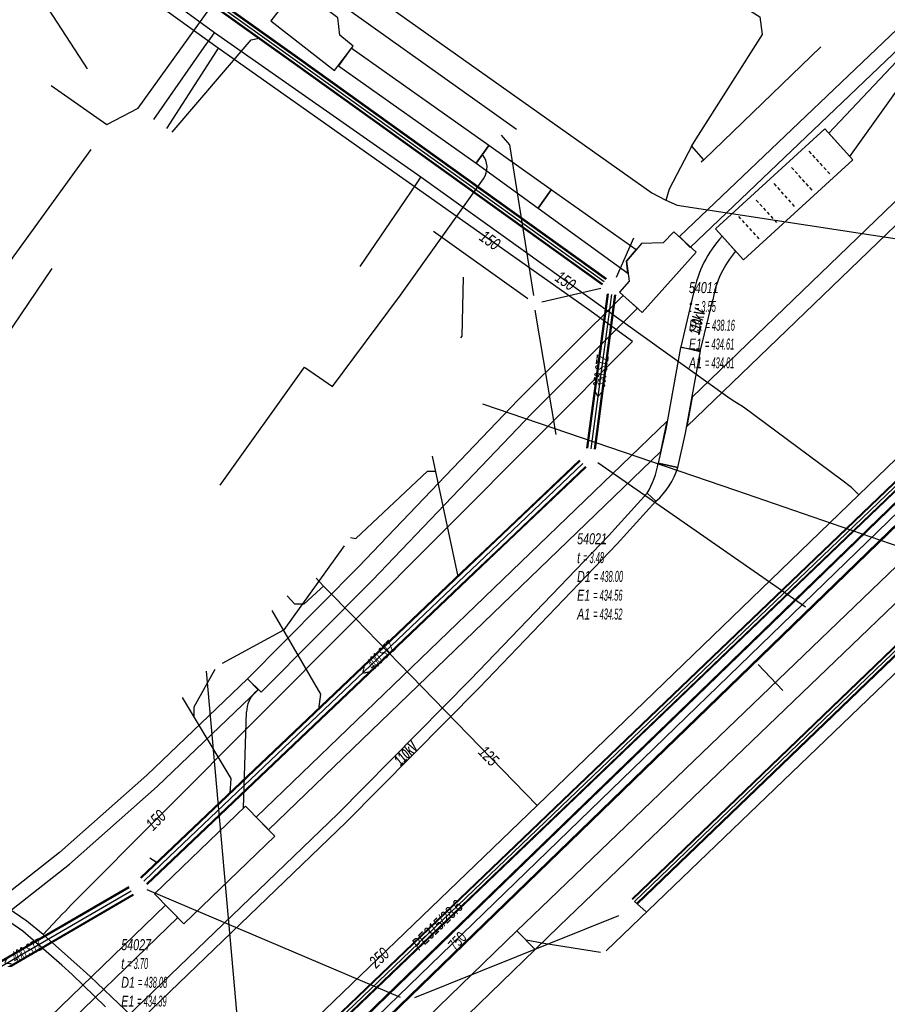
# Model space of a CAD drawing. Header units: metres. Extents: x 2695563 to 2696938, y 1260544 to 1262032.
# Tile 157 of 256: x 2696232 to 2696272, y 1261511 to 1261557. Entities that reach past the tile are written whole.
import ezdxf

# ---------------------------------------------------------------- set-up
doc = ezdxf.new("R2010")
doc.units = ezdxf.units.M
doc.linetypes.add('AUSGEZOGEN', pattern=[0])
doc.linetypes.add('STRICHLINIE2_S3', pattern=[0.25, 0.15, -0.1])
for name, color, linetype in [('AW_LK_ Haltung Text', 7, 'AUSGEZOGEN'), ('AW_LK_Haltung', 24, 'AUSGEZOGEN'), ('AW_LK_Normschacht Text', 24, 'AUSGEZOGEN'), ('AW_LK_Schacht Detaillinie', 24, 'AUSGEZOGEN'), ('EW_LK_Bauwerk_FL_Linie_Punkt', 1, 'AUSGEZOGEN'), ('EW_LK_Trasseabs', 1, 'AUSGEZOGEN'), ('EW_LK_Trasseabs_Text', 1, 'AUSGEZOGEN'), ('EW_LK_Trasserand', 1, 'AUSGEZOGEN'), ('FM_LK_SW_TRASSEKANTE', 94, 'AUSGEZOGEN'), ('FM_LK_SW_TRASSEKANTE_TEXT', 94, 'AUSGEZOGEN'), ('GA_LK_Leitung', 32, 'AUSGEZOGEN'), ('GA_LK_Leitung_Text', 32, 'AUSGEZOGEN'), ('TV_LK_LEITUNG', 92, 'AUSGEZOGEN'), ('WA_LK_Leitung', 171, 'AUSGEZOGEN'), ('WA_LK_Leitung_Text', 171, 'AUSGEZOGEN')]:
    doc.layers.add(name, color=color, linetype=linetype)
doc.styles.add('ARIAL', font='arial.ttf')
doc.styles.add('ARIALNARROW', font='ARIALN.TTF')
pattern_1 = [(0, (2703955, 1269100), (4050, 4050), [4050, -4050]), (90, (2703955, 1269100), (-4050, 4050), [4050, -4050])]
pattern_2 = [(0, (2708005, 1273150), (6075, 6075), [6075, -6075]), (90, (2708005, 1273150), (-6075, 6075), [6075, -6075])]

# ---------------------------------------------------------------- blocks, each defined once
blk = doc.blocks.new('COMPLEXOBJECT_1809')
at = {"layer": 'EW_LK_Trasserand', "color": 1, "linetype": 'AUSGEZOGEN', "transparency": 33554687}
for p, q in [((6261.401, 11536.295), (6260.503, 11536.498)), ((6259.999, 11535.109), (6260.399, 11534.746))]:
    blk.add_line(p, q, dxfattribs=at)
for centre, radius, start, end in [((6256.336, 11537.224), 4.23, 329.9983, 350.115), ((6258.173, 11537.285), 3.377, 311.2496, 342.9553)]:
    blk.add_arc(centre, radius, start, end, dxfattribs=at)
blk = doc.blocks.new('COMPLEXOBJECT_1870')
at = {"layer": 'EW_LK_Trasserand', "color": 1, "linetype": 'AUSGEZOGEN', "transparency": 33554687}
blk.add_line((6264.052, 11546.213), (6263.434, 11546.895), dxfattribs=at)
blk.add_lwpolyline([(6262.128, 11544.296), (6261.535, 11541.823), (6262.429, 11541.609), (6263, 11543.984)], dxfattribs=at)
for centre, radius, start, end in [((6267.371, 11543.289), 5.338, 137.5117, 169.1291), ((6267.676, 11543.14), 4.752, 139.7022, 169.7669)]:
    blk.add_arc(centre, radius, start, end, dxfattribs=at)
blk = doc.blocks.new('COMPLEXOBJECT_1932')
at = {"layer": 'EW_LK_Trasseabs', "color": 1, "linetype": 'AUSGEZOGEN', "transparency": 33554687}
for p, q in [((6242.003, 11525.961), (6242.166, 11526.119)), ((6241.487, 11520.667), (6241.639, 11525.091))]:
    blk.add_line(p, q, dxfattribs=at)
blk.add_arc((6242.851, 11525.095), 1.212, 134.4066, 180.1854, dxfattribs=at)
blk = doc.blocks.new('COMPLEXOBJECT_1983')
at = {"layer": 'EW_LK_Trasseabs', "color": 1, "linetype": 'AUSGEZOGEN', "transparency": 33554687}
blk.add_line((6248.69, 11544.198), (6252.491, 11549.53), dxfattribs=at)
blk.add_arc((6251.736, 11550.059), 0.921, 324.9789, 39.8313, dxfattribs=at)

msp = doc.modelspace()

# ---------------------------------------------------------------- hatches: boundary and pattern name
at = {"layer": 'EW_LK_Bauwerk_FL_Linie_Punkt', "lineweight": 18, "transparency": 33554687}
h = msp.add_hatch(dxfattribs=at)
h.set_pattern_fill('MUSTER', color=1, scale=4050, style=0, pattern_type=2)
h.set_pattern_definition(pattern_1)
h.paths.add_polyline_path([(2696246.641, 1261554.297), (2696247.484, 1261555.422), (2696246.876, 1261555.919), (2696246.789, 1261556.718), (2696246.243, 1261557.136), (2696245.452, 1261557.035), (2696244.582, 1261557.714), (2696243.72, 1261556.577)], flags=0)
h = msp.add_hatch(dxfattribs=at)
h.set_pattern_fill('MUSTER', color=1, scale=4050, style=0, pattern_type=2)
h.set_pattern_definition(pattern_1)
h.paths.add_polyline_path([(2696270.393, 1261550.206), (2696269.103, 1261551.63), (2696264.098, 1261547.043), (2696265.388, 1261545.619)], flags=0)
h = msp.add_hatch(dxfattribs=at)
h.set_pattern_fill('MUSTER', color=1, scale=4050, style=0, pattern_type=2)
h.set_pattern_definition(pattern_1)
h.paths.add_polyline_path([(2696260.737, 1261543.213), (2696263.212, 1261545.969), (2696262.186, 1261546.914), (2696261.707, 1261546.401), (2696260.708, 1261546.367), (2696260.016, 1261545.567), (2696260.135, 1261544.643), (2696259.697, 1261544.147)], flags=0)
h = msp.add_hatch(dxfattribs=at)
h.set_pattern_fill('MUSTER', color=1, scale=4050, style=0, pattern_type=2)
h.set_pattern_definition(pattern_1)
h.paths.add_polyline_path([(2696238.381, 1261516.562), (2696239.733, 1261515.173), (2696243.903, 1261519.193), (2696242.557, 1261520.573)], flags=0)
at = {"layer": 'EW_LK_Trasserand', "lineweight": 18, "transparency": 33554687}
h = msp.add_hatch(dxfattribs=at)
h.set_pattern_fill('MUSTER', color=1, scale=6075, style=0, pattern_type=2)
h.set_pattern_definition(pattern_2)
h.paths.add_polyline_path([(2696262.779, 1261537.976), (2696305.24, 1261578.908), (2696304.685, 1261579.484), (2696263.022, 1261539.321)], flags=0)
h = msp.add_hatch(dxfattribs=at)
h.set_pattern_fill('MUSTER', color=1, scale=6075, style=0, pattern_type=2)
h.set_pattern_definition(pattern_2)
h.paths.add_polyline_path([(2696262.937, 1261546.191), (2696273.238, 1261556.016), (2696272.755, 1261556.523), (2696262.454, 1261546.698)], flags=0)
h = msp.add_hatch(dxfattribs=at)
h.set_pattern_fill('MUSTER', color=1, scale=6075, style=0, pattern_type=2)
h.set_pattern_definition(pattern_2)
h.paths.add_polyline_path([(2696270.251, 1261550.362), (2696273.845, 1261555.383), (2696273.428, 1261555.818), (2696269.288, 1261551.426)], flags=0)
h = msp.add_hatch(dxfattribs=at)
h.set_pattern_fill('MUSTER', color=1, scale=6075, style=0, pattern_type=2)
h.set_pattern_definition(pattern_2)
h.paths.add_polyline_path([(2696253.703, 1261550.867), (2696247.4, 1261555.33), (2696246.823, 1261554.514), (2696253.125, 1261550.051)], flags=0)
h = msp.add_hatch(dxfattribs=at)
h.set_pattern_fill('MUSTER', color=1, scale=6075, style=0, pattern_type=2)
h.set_pattern_definition(pattern_2)
h.paths.add_polyline_path([(2696256.566, 1261548.837), (2696253.704, 1261550.866), (2696253.123, 1261550.052), (2696255.964, 1261547.994)], flags=0)
h = msp.add_hatch(dxfattribs=at)
h.set_pattern_fill('MUSTER', color=1, scale=6075, style=0, pattern_type=2)
h.set_pattern_definition(pattern_2)
h.paths.add_polyline_path([(2696260.459, 1261546.076), (2696256.566, 1261548.837), (2696255.964, 1261547.994), (2696260.088, 1261545.007), (2696260.016, 1261545.567)], flags=0)
h = msp.add_hatch(dxfattribs=at)
h.set_pattern_fill('MUSTER', color=1, scale=6075, style=0, pattern_type=2)
h.set_pattern_definition(pattern_2)
h.paths.add_polyline_path([(2696264.404, 1261546.705), (2696264.34, 1261546.634), (2696264.278, 1261546.563), (2696264.217, 1261546.49), (2696264.157, 1261546.416), (2696264.099, 1261546.341), (2696264.042, 1261546.265), (2696263.986, 1261546.188), (2696263.932, 1261546.11), (2696263.879, 1261546.031), (2696263.828, 1261545.951), (2696263.778, 1261545.87), (2696263.729, 1261545.789), (2696263.682, 1261545.706), (2696263.636, 1261545.623), (2696263.592, 1261545.539), (2696263.549, 1261545.454), (2696263.508, 1261545.368), (2696263.469, 1261545.282), (2696263.431, 1261545.195), (2696263.394, 1261545.107), (2696263.359, 1261545.018), (2696263.326, 1261544.929), (2696263.294, 1261544.84), (2696263.264, 1261544.75), (2696263.235, 1261544.659), (2696263.208, 1261544.568), (2696263.183, 1261544.476), (2696263.159, 1261544.384), (2696263.137, 1261544.292), (2696263.117, 1261544.199), (2696263.098, 1261544.106), (2696262.505, 1261541.633), (2696263.399, 1261541.419), (2696263.97, 1261543.794), (2696263.985, 1261543.873), (2696264.001, 1261543.952), (2696264.019, 1261544.03), (2696264.038, 1261544.108), (2696264.058, 1261544.186), (2696264.08, 1261544.264), (2696264.103, 1261544.341), (2696264.127, 1261544.418), (2696264.152, 1261544.494), (2696264.179, 1261544.57), (2696264.207, 1261544.645), (2696264.236, 1261544.72), (2696264.267, 1261544.794), (2696264.299, 1261544.868), (2696264.332, 1261544.941), (2696264.366, 1261545.014), (2696264.402, 1261545.086), (2696264.439, 1261545.158), (2696264.477, 1261545.229), (2696264.516, 1261545.299), (2696264.556, 1261545.369), (2696264.598, 1261545.437), (2696264.64, 1261545.506), (2696264.684, 1261545.573), (2696264.729, 1261545.64), (2696264.775, 1261545.706), (2696264.822, 1261545.771), (2696264.871, 1261545.835), (2696264.92, 1261545.899), (2696264.971, 1261545.961), (2696265.022, 1261546.023)], flags=0)
h = msp.add_hatch(dxfattribs=at)
h.set_pattern_fill('MUSTER', color=1, scale=6075, style=0, pattern_type=2)
h.set_pattern_definition(pattern_2)
h.paths.add_polyline_path([(2696286.37, 1261545.331), (2696284.829, 1261543.525), (2696256.104, 1261515.936), (2696254.998, 1261514.863), (2696255.831, 1261513.999), (2696256.937, 1261515.073), (2696285.703, 1261542.701), (2696287.205, 1261544.459)], flags=0)
h = msp.add_hatch(dxfattribs=at)
h.set_pattern_fill('MUSTER', color=1, scale=6075, style=0, pattern_type=2)
h.set_pattern_definition(pattern_2)
h.paths.add_polyline_path([(2696243.273, 1261525.8), (2696248.374, 1261530.94), (2696255.683, 1261538.585), (2696260.525, 1261543.403), (2696259.869, 1261543.992), (2696255.054, 1261539.201), (2696247.739, 1261531.549), (2696242.649, 1261526.419)], flags=0)
h = msp.add_hatch(dxfattribs=at)
h.set_pattern_fill('MUSTER', color=1, scale=6075, style=0, pattern_type=2)
h.set_pattern_definition(pattern_2)
h.paths.add_polyline_path([(2696262.371, 1261536.105), (2696262.726, 1261537.681), (2696263.405, 1261541.444), (2696262.499, 1261541.608), (2696261.824, 1261537.863), (2696261.473, 1261536.308)], flags=0)
h = msp.add_hatch(dxfattribs=at)
h.set_pattern_fill('MUSTER', color=1, scale=6075, style=0, pattern_type=2)
h.set_pattern_definition(pattern_2)
h.paths.add_polyline_path([(2696243.607, 1261519.494), (2696261.591, 1261536.831), (2696261.89, 1261538.23), (2696243.052, 1261520.07)], flags=0)
h = msp.add_hatch(dxfattribs=at)
h.set_pattern_fill('MUSTER', color=1, scale=6075, style=0, pattern_type=2)
h.set_pattern_definition(pattern_2)
h.paths.add_polyline_path([(2696261.369, 1261534.556), (2696261.414, 1261534.596), (2696261.458, 1261534.637), (2696261.502, 1261534.679), (2696261.544, 1261534.721), (2696261.586, 1261534.765), (2696261.628, 1261534.809), (2696261.668, 1261534.853), (2696261.708, 1261534.899), (2696261.746, 1261534.945), (2696261.784, 1261534.992), (2696261.822, 1261535.039), (2696261.858, 1261535.087), (2696261.893, 1261535.136), (2696261.928, 1261535.185), (2696261.961, 1261535.236), (2696261.994, 1261535.286), (2696262.026, 1261535.337), (2696262.057, 1261535.389), (2696262.087, 1261535.441), (2696262.116, 1261535.494), (2696262.144, 1261535.547), (2696262.171, 1261535.601), (2696262.197, 1261535.656), (2696262.222, 1261535.71), (2696262.247, 1261535.766), (2696262.27, 1261535.821), (2696262.292, 1261535.877), (2696262.313, 1261535.934), (2696262.334, 1261535.99), (2696262.353, 1261536.048), (2696262.371, 1261536.105), (2696261.473, 1261536.308), (2696261.465, 1261536.261), (2696261.455, 1261536.214), (2696261.446, 1261536.167), (2696261.436, 1261536.12), (2696261.425, 1261536.073), (2696261.414, 1261536.027), (2696261.402, 1261535.98), (2696261.39, 1261535.934), (2696261.377, 1261535.888), (2696261.364, 1261535.842), (2696261.35, 1261535.796), (2696261.336, 1261535.75), (2696261.321, 1261535.704), (2696261.306, 1261535.659), (2696261.29, 1261535.614), (2696261.274, 1261535.569), (2696261.257, 1261535.524), (2696261.24, 1261535.479), (2696261.222, 1261535.435), (2696261.203, 1261535.391), (2696261.185, 1261535.347), (2696261.165, 1261535.303), (2696261.145, 1261535.259), (2696261.125, 1261535.216), (2696261.104, 1261535.173), (2696261.083, 1261535.13), (2696261.061, 1261535.087), (2696261.039, 1261535.045), (2696261.016, 1261535.003), (2696260.993, 1261534.961), (2696260.969, 1261534.919)], flags=0)
h = msp.add_hatch(dxfattribs=at)
h.set_pattern_fill('MUSTER', color=1, scale=6075, style=0, pattern_type=2)
h.set_pattern_definition(pattern_2)
h.paths.add_polyline_path([(2696260.969, 1261534.919), (2696259.191, 1261532.965), (2696252.875, 1261526.377), (2696246.788, 1261520.219), (2696237.107, 1261510.905), (2696234.366, 1261508.187), (2696234.736, 1261507.793), (2696237.485, 1261510.519), (2696247.168, 1261519.835), (2696253.261, 1261526.001), (2696259.585, 1261532.597), (2696261.369, 1261534.556)], flags=0)
h = msp.add_hatch(dxfattribs=at)
h.set_pattern_fill('MUSTER', color=1, scale=6075, style=0, pattern_type=2)
h.set_pattern_definition(pattern_2)
h.paths.add_polyline_path([(2696230.879, 1261515.084), (2696234.483, 1261517.911), (2696238.509, 1261521.481), (2696243.133, 1261525.914), (2696242.649, 1261526.419), (2696238.035, 1261521.995), (2696234.035, 1261518.449), (2696230.401, 1261515.598)], flags=0)
h = msp.add_hatch(dxfattribs=at)
h.set_pattern_fill('MUSTER', color=1, scale=6075, style=0, pattern_type=2)
h.set_pattern_definition(pattern_2)
h.paths.add_polyline_path([(2696233.209, 1261509.42), (2696239.45, 1261515.463), (2696238.893, 1261516.037), (2696232.662, 1261510.003)], flags=0)
h = msp.add_hatch(dxfattribs=at)
h.set_pattern_fill('MUSTER', color=1, scale=6075, style=0, pattern_type=2)
h.set_pattern_definition(pattern_2)
h.paths.add_polyline_path([(2696254.996, 1261514.862), (2696248.828, 1261508.879), (2696240.734, 1261501.075), (2696232.762, 1261493.389), (2696233.594, 1261492.525), (2696241.662, 1261500.303), (2696249.662, 1261508.016), (2696255.832, 1261514.001)], flags=0)

# ---------------------------------------------------------------- linework, layer by layer
at = {"layer": 'AW_LK_Haltung', "linetype": 'AUSGEZOGEN', "transparency": 33554687}
for p, q in [((2696234.827, 1261561.745), (2696244.846, 1261554.573)), ((2696234.839, 1261561.761), (2696244.858, 1261554.589)), ((2696234.85, 1261561.777), (2696244.869, 1261554.605)), ((2696235.002, 1261561.989), (2696245.021, 1261554.817)), ((2696235.013, 1261562.005), (2696245.032, 1261554.833)), ((2696235.025, 1261562.021), (2696245.044, 1261554.849)), ((2696244.846, 1261554.573), (2696258.901, 1261544.487)), ((2696244.858, 1261554.589), (2696258.913, 1261544.503)), ((2696244.869, 1261554.605), (2696258.924, 1261544.519)), ((2696245.021, 1261554.817), (2696259.076, 1261544.731)), ((2696245.032, 1261554.833), (2696259.087, 1261544.747)), ((2696245.044, 1261554.849), (2696259.099, 1261544.763)), ((2696259.13, 1261544.066), (2696258.185, 1261536.99)), ((2696259.153, 1261544.063), (2696258.208, 1261536.987)), ((2696259.175, 1261544.06), (2696258.23, 1261536.984)), ((2696259.477, 1261544.02), (2696258.532, 1261536.944)), ((2696259.499, 1261544.017), (2696258.554, 1261536.941)), ((2696259.522, 1261544.014), (2696258.577, 1261536.938)), ((2696260.272, 1261516.325), (2696284.916, 1261540.037)), ((2696260.286, 1261516.311), (2696284.93, 1261540.023)), ((2696260.3, 1261516.297), (2696284.944, 1261540.009)), ((2696260.48, 1261516.109), (2696285.124, 1261539.821)), ((2696260.494, 1261516.095), (2696285.138, 1261539.807)), ((2696260.508, 1261516.081), (2696285.152, 1261539.793)), ((2696257.866, 1261536.443), (2696254.314, 1261533.064)), ((2696257.88, 1261536.429), (2696254.328, 1261533.05)), ((2696257.894, 1261536.414), (2696254.342, 1261533.035)), ((2696258.142, 1261536.154), (2696254.59, 1261532.775)), ((2696258.156, 1261536.139), (2696254.604, 1261532.76)), ((2696258.17, 1261536.125), (2696254.618, 1261532.746)), ((2696254.314, 1261533.064), (2696252.766, 1261531.591)), ((2696254.328, 1261533.05), (2696252.78, 1261531.577)), ((2696254.342, 1261533.035), (2696252.794, 1261531.562)), ((2696254.59, 1261532.775), (2696253.042, 1261531.302)), ((2696254.604, 1261532.76), (2696253.056, 1261531.287)), ((2696254.618, 1261532.746), (2696253.07, 1261531.273)), ((2696252.766, 1261531.591), (2696246.616, 1261525.742)), ((2696252.78, 1261531.577), (2696246.63, 1261525.728)), ((2696252.794, 1261531.562), (2696246.644, 1261525.713)), ((2696253.042, 1261531.302), (2696246.892, 1261525.453)), ((2696253.056, 1261531.287), (2696246.906, 1261525.438)), ((2696253.07, 1261531.273), (2696246.92, 1261525.424)), ((2696246.616, 1261525.742), (2696242.328, 1261521.662)), ((2696246.63, 1261525.728), (2696242.342, 1261521.648)), ((2696246.644, 1261525.713), (2696242.356, 1261521.633)), ((2696246.892, 1261525.453), (2696242.604, 1261521.373)), ((2696246.906, 1261525.438), (2696242.618, 1261521.358)), ((2696246.92, 1261525.424), (2696242.632, 1261521.344)), ((2696242.328, 1261521.662), (2696238.923, 1261518.423)), ((2696242.342, 1261521.648), (2696238.937, 1261518.409)), ((2696242.356, 1261521.633), (2696238.951, 1261518.394)), ((2696242.604, 1261521.373), (2696239.199, 1261518.134)), ((2696242.618, 1261521.358), (2696239.213, 1261518.119)), ((2696242.632, 1261521.344), (2696239.227, 1261518.105)), ((2696238.923, 1261518.423), (2696237.748, 1261517.302)), ((2696238.937, 1261518.409), (2696237.762, 1261517.288)), ((2696238.951, 1261518.394), (2696237.776, 1261517.273)), ((2696239.199, 1261518.134), (2696238.024, 1261517.013)), ((2696239.213, 1261518.119), (2696238.038, 1261516.998)), ((2696239.227, 1261518.105), (2696238.052, 1261516.984)), ((2696237.201, 1261516.871), (2696228.699, 1261511.93)), ((2696237.212, 1261516.854), (2696228.71, 1261511.913)), ((2696237.222, 1261516.837), (2696228.72, 1261511.896)), ((2696237.402, 1261516.525), (2696228.9, 1261511.584)), ((2696237.412, 1261516.508), (2696228.91, 1261511.567)), ((2696237.423, 1261516.491), (2696228.921, 1261511.55))]:
    msp.add_line(p, q, dxfattribs=at)
at = {"layer": 'AW_LK_Haltung', "color": 255, "transparency": 33554687}
for p, q in [((2696234.926, 1261561.883), (2696244.945, 1261554.711)), ((2696244.945, 1261554.711), (2696259, 1261544.625)), ((2696259.326, 1261544.04), (2696258.381, 1261536.964)), ((2696260.39, 1261516.203), (2696285.034, 1261539.915)), ((2696258.018, 1261536.284), (2696254.466, 1261532.905)), ((2696254.466, 1261532.905), (2696252.918, 1261531.432)), ((2696252.918, 1261531.432), (2696246.768, 1261525.583)), ((2696246.768, 1261525.583), (2696242.48, 1261521.503)), ((2696242.48, 1261521.503), (2696239.075, 1261518.264)), ((2696239.075, 1261518.264), (2696237.9, 1261517.143)), ((2696237.312, 1261516.681), (2696228.81, 1261511.74))]:
    msp.add_line(p, q, dxfattribs=at)
at = {"layer": 'AW_LK_Haltung', "color": 24, "linetype": 'AUSGEZOGEN', "transparency": 33554687}
for p, q in [((2696263.564, 1261550.212), (2696262.999, 1261550.857)), ((2696251.168, 1261546.938), (2696255.503, 1261543.855)), ((2696260.34, 1261546.61), (2696259.548, 1261544.814)), ((2696256.14, 1261543.699), (2696258.844, 1261544.319)), ((2696256.792, 1261537.618), (2696255.829, 1261543.317)), ((2696251.113, 1261536.628), (2696252.294, 1261531.103)), ((2696268.221, 1261529.705), (2696258.713, 1261536.317)), ((2696247.077, 1261532.518), (2696244.316, 1261528.663)), ((2696241.499, 1261527.132), (2696244.316, 1261528.663)), ((2696238.163, 1261518.206), (2696238.511, 1261517.996)), ((2696249.668, 1261511.8), (2696238.048, 1261516.733)), ((2696260.899, 1261515.75), (2696260.39, 1261516.203)), ((2696259.647, 1261515.548), (2696250.297, 1261511.784))]:
    msp.add_line(p, q, dxfattribs=at)
for points in [[(2696226.349, 1261574.025), (2696227.997, 1261571.21), (2696233.925, 1261568.015), (2696261.174, 1261548.703), (2696261.83, 1261548.359)], [(2696260.29, 1261560.478), (2696261.036, 1261560.013), (2696263.709, 1261558.304), (2696266.127, 1261556.762), (2696266.238, 1261555.953), (2696263.201, 1261551.178), (2696263.003, 1261550.851)], [(2696235.306, 1261554.384), (2696231.972, 1261559.552), (2696231.428, 1261559.632), (2696230.93, 1261559.135)], [(2696239.19, 1261551.48), (2696242.822, 1261555.716), (2696243.187, 1261555.782)], [(2696254.271, 1261551.332), (2696254.65, 1261550.9), (2696255.758, 1261543.982)], [(2696263.007, 1261550.857), (2696261.979, 1261548.862), (2696261.827, 1261548.351)], [(2696261.83, 1261548.359), (2696262.344, 1261548.129), (2696278.808, 1261545.601)], [(2696252.536, 1261544.83), (2696252.47, 1261542.131), (2696252.412, 1261542.05)], [(2696247.374, 1261532.898), (2696247.619, 1261532.852), (2696250.904, 1261535.932), (2696251.251, 1261535.936)], [(2696243.77, 1261529.55), (2696245.993, 1261525.712), (2696245.901, 1261525.015)], [(2696241.157, 1261526.843), (2696240.183, 1261525.111), (2696240.189, 1261524.677)], [(2696239.66, 1261525.56), (2696241.888, 1261521.84), (2696241.833, 1261521.164)]]:
    msp.add_lwpolyline(points, dxfattribs=at)
at = {"layer": 'AW_LK_Schacht Detaillinie', "color": 24, "linetype": 'AUSGEZOGEN', "transparency": 33554687}
msp.add_lwpolyline([(2696268.924, 1261555.389), (2696263.564, 1261550.212), (2696263.447, 1261550.107)], dxfattribs=at)
at = {"layer": 'EW_LK_Bauwerk_FL_Linie_Punkt', "color": 1, "linetype": 'STRICHLINIE2_S3', "transparency": 33554687}
for p, q in [((2696269.337, 1261549.569), (2696268.373, 1261550.622)), ((2696268.53, 1261548.822), (2696267.562, 1261549.878)), ((2696267.722, 1261548.075), (2696266.765, 1261549.148)), ((2696266.915, 1261547.328), (2696265.94, 1261548.392)), ((2696266.108, 1261546.58), (2696265.129, 1261547.649))]:
    msp.add_line(p, q, dxfattribs=at)
at = {"layer": 'EW_LK_Bauwerk_FL_Linie_Punkt', "color": 1, "linetype": 'AUSGEZOGEN', "transparency": 33554687}
for p, q in [((2696265.029, 1261535.041), (2696253.434, 1261539.006)), ((2696241.99, 1261513.033), (2696240.771, 1261526.76))]:
    msp.add_line(p, q, dxfattribs=at)
for points in [[(2696246.641, 1261554.297), (2696247.484, 1261555.422), (2696246.876, 1261555.919), (2696246.789, 1261556.718), (2696246.243, 1261557.136), (2696245.452, 1261557.035), (2696244.582, 1261557.714), (2696243.72, 1261556.577), (2696246.641, 1261554.297)], [(2696270.393, 1261550.206), (2696269.103, 1261551.63), (2696264.098, 1261547.043), (2696265.388, 1261545.619), (2696270.393, 1261550.206)], [(2696260.737, 1261543.213), (2696263.212, 1261545.969), (2696262.186, 1261546.914), (2696261.707, 1261546.401), (2696260.708, 1261546.367), (2696260.016, 1261545.567), (2696260.135, 1261544.643), (2696259.697, 1261544.147), (2696260.737, 1261543.213)], [(2696238.381, 1261516.562), (2696239.733, 1261515.173), (2696243.903, 1261519.193), (2696242.557, 1261520.573), (2696238.381, 1261516.562)]]:
    msp.add_lwpolyline(points, close=True, dxfattribs=at)
at = {"layer": 'EW_LK_Trasseabs', "color": 1, "linetype": 'AUSGEZOGEN', "transparency": 33554687}
for p, q in [((2696227.113, 1261571.475), (2696254.973, 1261551.616)), ((2696237.637, 1261552.573), (2696241.265, 1261557.65)), ((2696233.641, 1261553.62), (2696236.195, 1261551.821)), ((2696236.195, 1261551.821), (2696237.637, 1261552.573)), ((2696246.546, 1261539.815), (2696249.66, 1261544.008)), ((2696241.401, 1261535.299), (2696245.267, 1261540.695)), ((2696245.267, 1261540.695), (2696245.946, 1261540.228)), ((2696245.946, 1261540.228), (2696246.546, 1261539.815)), ((2696276.826, 1261530.988), (2696265.029, 1261535.041)), ((2696259.092, 1261513.947), (2696276.826, 1261530.988)), ((2696267.191, 1261525.879), (2696266.048, 1261527.075)), ((2696243.267, 1261498.264), (2696241.99, 1261513.033))]:
    msp.add_line(p, q, dxfattribs=at)
msp.add_lwpolyline([(2696258.825, 1261513.863), (2696256.238, 1261514.272), (2696255.414, 1261514.431)], dxfattribs=at)
at = {"layer": 'EW_LK_Trasserand', "color": 1, "linetype": 'AUSGEZOGEN', "transparency": 33554687}
for points in [[(2696262.779, 1261537.976), (2696305.24, 1261578.908), (2696304.685, 1261579.484), (2696263.022, 1261539.321), (2696262.779, 1261537.976)], [(2696262.937, 1261546.191), (2696273.238, 1261556.016), (2696272.755, 1261556.523), (2696262.454, 1261546.698), (2696262.937, 1261546.191)], [(2696270.251, 1261550.362), (2696273.845, 1261555.383), (2696273.428, 1261555.818), (2696269.288, 1261551.426), (2696270.251, 1261550.362)], [(2696253.703, 1261550.867), (2696247.4, 1261555.33), (2696246.823, 1261554.514), (2696253.125, 1261550.051), (2696253.703, 1261550.867)], [(2696256.566, 1261548.837), (2696253.704, 1261550.866), (2696253.123, 1261550.052), (2696255.964, 1261547.994), (2696256.566, 1261548.837)], [(2696260.459, 1261546.076), (2696256.566, 1261548.837), (2696255.964, 1261547.994), (2696260.088, 1261545.007), (2696260.016, 1261545.567), (2696260.459, 1261546.076)], [(2696286.37, 1261545.331), (2696284.829, 1261543.525), (2696256.104, 1261515.936), (2696254.998, 1261514.863), (2696255.831, 1261513.999), (2696256.937, 1261515.073), (2696285.703, 1261542.701), (2696287.205, 1261544.459), (2696286.37, 1261545.331)], [(2696243.273, 1261525.8), (2696248.374, 1261530.94), (2696255.683, 1261538.585), (2696260.525, 1261543.403), (2696259.869, 1261543.992), (2696255.054, 1261539.201), (2696247.739, 1261531.549), (2696242.649, 1261526.419), (2696243.273, 1261525.8)], [(2696262.371, 1261536.105), (2696262.726, 1261537.681), (2696263.405, 1261541.444), (2696262.499, 1261541.608), (2696261.824, 1261537.863), (2696261.473, 1261536.308), (2696262.371, 1261536.105)], [(2696243.607, 1261519.494), (2696261.591, 1261536.831), (2696261.89, 1261538.23), (2696243.052, 1261520.07), (2696243.607, 1261519.494)], [(2696260.969, 1261534.919), (2696259.191, 1261532.965), (2696252.875, 1261526.377), (2696246.788, 1261520.219), (2696237.107, 1261510.905), (2696234.366, 1261508.187), (2696234.736, 1261507.793), (2696237.485, 1261510.519), (2696247.168, 1261519.835), (2696253.261, 1261526.001), (2696259.585, 1261532.597), (2696261.369, 1261534.556), (2696260.969, 1261534.919)], [(2696230.879, 1261515.084), (2696234.483, 1261517.911), (2696238.509, 1261521.481), (2696243.133, 1261525.914), (2696242.649, 1261526.419), (2696238.035, 1261521.995), (2696234.035, 1261518.449), (2696230.401, 1261515.598), (2696230.879, 1261515.084)], [(2696233.209, 1261509.42), (2696239.45, 1261515.463), (2696238.893, 1261516.037), (2696232.662, 1261510.003), (2696233.209, 1261509.42)], [(2696254.996, 1261514.862), (2696248.828, 1261508.879), (2696240.734, 1261501.075), (2696232.762, 1261493.389), (2696233.594, 1261492.525), (2696241.662, 1261500.303), (2696249.662, 1261508.016), (2696255.832, 1261514.001), (2696254.996, 1261514.862)]]:
    msp.add_lwpolyline(points, close=True, dxfattribs=at)
at = {"layer": 'FM_LK_SW_TRASSEKANTE', "linetype": 'AUSGEZOGEN', "transparency": 33554687}
for p, q in [((2696294.242, 1261555.727), (2696236.823, 1261500.098)), ((2696294.26, 1261555.708), (2696236.841, 1261500.079)), ((2696294.278, 1261555.69), (2696236.859, 1261500.061)), ((2696294.764, 1261555.188), (2696237.345, 1261499.559)), ((2696294.782, 1261555.17), (2696237.363, 1261499.541)), ((2696294.8, 1261555.151), (2696237.381, 1261499.522))]:
    msp.add_line(p, q, dxfattribs=at)
at = {"layer": 'FM_LK_SW_TRASSEKANTE', "color": 255, "transparency": 33554687}
msp.add_line((2696294.521, 1261555.439), (2696237.102, 1261499.81), dxfattribs=at)
at = {"layer": 'FM_LK_SW_TRASSEKANTE', "color": 94, "linetype": 'AUSGEZOGEN', "transparency": 33554687}
msp.add_lwpolyline([(2696226.252, 1261540.549), (2696227.667, 1261540.227), (2696229.332, 1261542.352), (2696230.781, 1261544.2), (2696235.481, 1261550.675)], dxfattribs=at)
at = {"layer": 'GA_LK_Leitung', "linetype": 'AUSGEZOGEN', "transparency": 33554687}
for p, q in [((2696290.687, 1261553.056), (2696242.023, 1261506.428)), ((2696290.7, 1261553.042), (2696242.036, 1261506.414)), ((2696290.713, 1261553.029), (2696242.049, 1261506.401)), ((2696290.897, 1261552.841), (2696242.231, 1261506.211)), ((2696290.91, 1261552.828), (2696242.244, 1261506.198)), ((2696290.923, 1261552.814), (2696242.257, 1261506.184))]:
    msp.add_line(p, q, dxfattribs=at)
at = {"layer": 'GA_LK_Leitung', "color": 255, "linetype": 'AUSGEZOGEN', "transparency": 33554687}
msp.add_line((2696290.805, 1261552.935), (2696242.14, 1261506.306), dxfattribs=at)
at = {"layer": 'GA_LK_Leitung', "color": 32, "linetype": 'AUSGEZOGEN', "transparency": 33554687}
for points in [[(2696258.23, 1261543.37), (2696241.31, 1261555.33), (2696210.515, 1261577.474), (2696200.818, 1261584.439), (2696185.412, 1261595.505), (2696180.38, 1261599.12), (2696171.36, 1261605.52), (2696167.285, 1261608.413), (2696162.085, 1261612.104), (2696161.728, 1261612.358), (2696161.432, 1261612.568)], [(2696233.284, 1261514.698), (2696232.53, 1261515.302), (2696228.612, 1261517.983), (2696223.261, 1261521.704), (2696212.612, 1261529.369), (2696198.632, 1261539.264), (2696182.296, 1261550.95), (2696169.108, 1261560.386), (2696156.182, 1261569.653), (2696153.058, 1261571.912), (2696152.506, 1261572.314), (2696142.162, 1261579.617)], [(2696241.31, 1261555.33), (2696241.093, 1261554.994), (2696238.931, 1261551.65)], [(2696233.284, 1261514.698), (2696234.173, 1261515.632), (2696234.301, 1261515.766), (2696234.429, 1261515.9), (2696234.551, 1261516.029), (2696260.3, 1261541.88), (2696258.23, 1261543.37)], [(2696235.448, 1261512.757), (2696235.269, 1261512.917), (2696235.12, 1261513.051), (2696234.972, 1261513.184), (2696233.284, 1261514.698)], [(2696242.14, 1261506.306), (2696241.837, 1261506.6), (2696241.116, 1261507.347), (2696240.882, 1261507.589), (2696239.366, 1261509.031), (2696238.219, 1261510.121), (2696236.435, 1261511.819), (2696236.08, 1261512.156), (2696235.738, 1261512.481), (2696235.448, 1261512.757)]]:
    msp.add_lwpolyline(points, dxfattribs=at)
at = {"layer": 'TV_LK_LEITUNG', "color": 92, "linetype": 'AUSGEZOGEN', "transparency": 33554687}
msp.add_line((2696233.685, 1261545.224), (2696229.65, 1261539.284), dxfattribs=at)
at = {"layer": 'WA_LK_Leitung', "color": 7, "linetype": 'AUSGEZOGEN', "transparency": 33554687}
for points in [[(2696264.67, 1261539.333), (2696250.6, 1261549.41), (2696241.13, 1261556.03), (2696232.46, 1261562.37), (2696226.499, 1261566.661), (2696224.349, 1261568.209), (2696222.198, 1261569.757), (2696221.43, 1261570.31), (2696209.51, 1261578.91), (2696200.764, 1261585.1), (2696194.38, 1261589.636), (2696189.445, 1261593.143), (2696188.589, 1261593.751), (2696185.308, 1261596.083), (2696180.17, 1261599.69), (2696172.02, 1261605.53), (2696170.61, 1261606.59), (2696164.98, 1261610.56), (2696164.161, 1261611.14), (2696163.686, 1261611.476), (2696163.262, 1261611.777), (2696163.099, 1261611.892), (2696162.82, 1261612.09)], [(2696236.131, 1261511.368), (2696234.611, 1261512.855), (2696234.143, 1261513.284), (2696232.343, 1261514.851), (2696222.763, 1261521.44), (2696222.226, 1261521.795), (2696216.277, 1261526.05), (2696212.894, 1261528.496), (2696197.985, 1261539.099), (2696182.323, 1261550.29), (2696181.305, 1261551.01), (2696177.163, 1261553.969), (2696169.139, 1261559.759), (2696156.312, 1261569.024), (2696153.225, 1261571.18), (2696152.551, 1261571.681), (2696144.818, 1261577.199), (2696144.516, 1261577.414), (2696142.665, 1261578.735)], [(2696238.358, 1261552.059), (2696240.668, 1261555.368), (2696240.949, 1261555.771), (2696241.13, 1261556.03)], [(2696291.224, 1261554.475), (2696287.378, 1261550.972), (2696270.665, 1261534.855)], [(2696247.818, 1261545.318), (2696250.137, 1261548.729), (2696250.43, 1261549.16), (2696250.6, 1261549.41)], [(2696270.665, 1261534.855), (2696270.336, 1261535.189), (2696269.895, 1261535.516), (2696265.379, 1261538.865), (2696264.86, 1261539.197), (2696264.67, 1261539.333)], [(2696270.665, 1261534.855), (2696255.918, 1261520.602), (2696242.164, 1261507.349), (2696241.214, 1261506.434)], [(2696255.918, 1261520.602), (2696249.612, 1261527.093), (2696247.591, 1261529.173), (2696246.138, 1261530.668), (2696245.798, 1261531.023)], [(2696246.138, 1261530.668), (2696245.992, 1261530.532), (2696245.237, 1261529.829), (2696244.818, 1261529.842), (2696244.462, 1261530.218)]]:
    msp.add_lwpolyline(points, dxfattribs=at)

# ---------------------------------------------------------------- block references
at = {"layer": 'EW_LK_Trasseabs', "color": 1, "linetype": 'AUSGEZOGEN', "lineweight": -3, "transparency": 33554687}
for name in ['COMPLEXOBJECT_1983', 'COMPLEXOBJECT_1932']:
    msp.add_blockref(name, (2690000.97, 1249999.81), dxfattribs=at)
at = {"layer": 'EW_LK_Trasserand', "color": 1, "linetype": 'AUSGEZOGEN', "lineweight": -3, "transparency": 33554687}
for name in ['COMPLEXOBJECT_1870', 'COMPLEXOBJECT_1809']:
    msp.add_blockref(name, (2690000.97, 1249999.81), dxfattribs=at)

# ---------------------------------------------------------------- texts
at = {"layer": 'AW_LK_ Haltung Text', "color": 24, "transparency": 33554687, "char_height": 0.55705, "width": 2.75543, "attachment_point": 5, "style": 'ARIAL'}
for s, insert, rotation in [('\\A1;{\\fArial|i1|b0;\\H0.557054;\\W0.700000;\\C24;< \\W0.490000;350 STZ}\\P', (2696258.817, 1261540.282), 82.7037), ('\\A1;{\\fArial|i1|b0;\\H0.557054;\\W0.700000;\\C24;< \\W0.490000;400 STZ}\\P', (2696248.597, 1261527.329), 43.947), ('\\A1;{\\fArial|i1|b0;\\H0.557054;\\W0.700000;\\C24;< \\W0.490000;400 STZ}\\P', (2696232.334, 1261513.826), 28.1376)]:
    msp.add_mtext(s, dxfattribs=dict(at, insert=insert, rotation=rotation))
at = {"layer": 'AW_LK_Normschacht Text', "color": 24, "transparency": 33554687, "char_height": 0.50641, "attachment_point": 1, "line_spacing_factor": 1.024096, "style": 'ARIAL'}
for s, insert, width in [('\\A1;{\\fArial|i1|b0;\\H0.506413;\\W0.695318;\\C24;54011}\\P{\\fArial|i1|b0;\\H0.505000;\\W0.695318;\\C24;t \\W0.486723;= 3.55}\\P{\\fArial|i1|b0;\\H0.505000;\\W0.695318;\\C24;D1 \\W0.486723;= 438.16}\\P{\\fArial|i1|b0;\\H0.505000;\\W0.695318;\\C24;E1 \\W0.486723;= 434.61}\\P{\\fArial|i1|b0;\\H0.505000;\\W0.695318;\\C24;A1 \\W0.486723;= 434.61}\\P', (2696262.88, 1261544.604), 2.83467), ('\\A1;{\\fArial|i1|b0;\\H0.506413;\\W0.695182;\\C24;54021}\\P{\\fArial|i1|b0;\\H0.505000;\\W0.695182;\\C24;t \\W0.486627;= 3.48}\\P{\\fArial|i1|b0;\\H0.505000;\\W0.695182;\\C24;D1 \\W0.486627;= 438.00}\\P{\\fArial|i1|b0;\\H0.505000;\\W0.695182;\\C24;E1 \\W0.486627;= 434.56}\\P{\\fArial|i1|b0;\\H0.505000;\\W0.695182;\\C24;A1 \\W0.486627;= 434.52}\\P', (2696257.755, 1261533.088), 2.83741), ('\\A1;{\\fArial|i1|b0;\\H0.506413;\\W0.695136;\\C24;54027}\\P{\\fArial|i1|b0;\\H0.505000;\\W0.695136;\\C24;t \\W0.486595;= 3.70}\\P{\\fArial|i1|b0;\\H0.505000;\\W0.695136;\\C24;D1 \\W0.486595;= 438.08}\\P{\\fArial|i1|b0;\\H0.505000;\\W0.695136;\\C24;E1 \\W0.486595;= 434.39}\\P{\\fArial|i1|b0;\\H0.505000;\\W0.695136;\\C24;A1 \\W0.486595;= 434.38}\\P', (2696236.859, 1261514.477), 2.84065)]:
    msp.add_mtext(s, dxfattribs=dict(at, insert=insert, width=width))
at = {"layer": 'EW_LK_Trasseabs_Text', "color": 1, "transparency": 33554687, "char_height": 0.5075, "width": 1.34542, "attachment_point": 5, "style": 'ARIALNARROW'}
for insert, rotation in [((2696263.261, 1261542.793), 76.4991), ((2696249.911, 1261522.987), 45.3366)]:
    msp.add_mtext('\\A1;{\\fArial Narrow|i1|b1;\\H0.507500;\\W0.700000;\\C1;110kV}\\P', dxfattribs=dict(at, insert=insert, rotation=rotation))
at = {"layer": 'FM_LK_SW_TRASSEKANTE_TEXT', "color": 94, "transparency": 33554687, "insert": (2696252.217, 1261514.341), "char_height": 0.50638, "width": 1.28184, "attachment_point": 5, "rotation": 46.6182, "style": 'ARIAL'}
msp.add_mtext('\\W0.70; 750 ', dxfattribs=at)
at = {"layer": 'GA_LK_Leitung_Text', "color": 32, "transparency": 33554687, "char_height": 0.55825, "attachment_point": 5, "style": 'ARIAL'}
for s, insert, width, rotation in [('\\A1;{\\fArial|i1|b0;\\H0.558250;\\W0.700000;\\C32;150}\\P', (2696253.762, 1261546.521), 1.10806, 324.7452), ('\\A1;{\\fArial|i1|b0;\\H0.558250;\\W0.700000;\\C32;150}\\P', (2696238.447, 1261519.932), 1.10806, 45.1134), ('\\A1;{\\fArial|i1|b0;\\H0.558250;\\W0.700000;\\C32;PE315/28.6}\\P', (2696251.352, 1261515.124), 3.05968, 43.776)]:
    msp.add_mtext(s, dxfattribs=dict(at, insert=insert, width=width, rotation=rotation))
at = {"layer": 'WA_LK_Leitung_Text', "color": 7, "transparency": 33554687, "char_height": 0.55426, "attachment_point": 5, "style": 'ARIAL'}
for s, insert, width, rotation in [('\\A1;{\\fArial|i1|b0;\\H0.554263;\\W0.700000;\\C7;150}\\P', (2696257.221, 1261544.661), 1.10014, 324.9126), ('\\A1;{\\fArial|i1|b0;\\H0.554263;\\W0.700000;\\C7;125}\\P', (2696253.697, 1261522.879), 1.10014, 314.1747), ('\\A1;{\\fArial|i1|b0;\\H0.554263;\\W0.700000;\\C7;250}\\P', (2696248.683, 1261513.623), 1.10633, 43.9362)]:
    msp.add_mtext(s, dxfattribs=dict(at, insert=insert, width=width, rotation=rotation))

doc.saveas('drawing.dxf')
